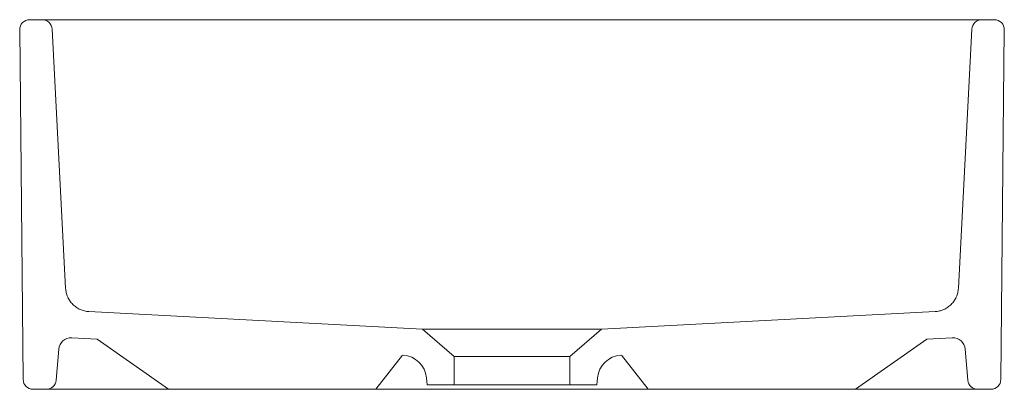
# Model space of a CAD drawing. Header units: millimetres. Extents: x 4454.477 to 4454.877, y 2470.341 to 2470.491.
import ezdxf

# ---------------------------------------------------------------- set-up
doc = ezdxf.new("R2010")
doc.units = ezdxf.units.MM
doc.layers.add('SANINDUSA', color=3, linetype='Continuous')

msp = doc.modelspace()

# ---------------------------------------------------------------- linework, layer by layer
at = {"layer": 'SANINDUSA', "linetype": 'Continuous', "lineweight": 15}
for p, q in [((4454.486535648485, 2470.491356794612), (4454.481371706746, 2470.491356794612)), ((4454.486535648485, 2470.491356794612), (4454.868127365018, 2470.491356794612)), ((4454.873291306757, 2470.491356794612), (4454.868127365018, 2470.491356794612)), ((4454.490530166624, 2470.487566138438), (4454.49604439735, 2470.38234834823)), ((4454.858618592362, 2470.382347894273), (4454.864132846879, 2470.487566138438)), ((4454.477371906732, 2470.487316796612), (4454.478791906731, 2470.345316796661)), ((4454.875871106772, 2470.345316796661), (4454.877291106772, 2470.487316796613)), ((4454.505507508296, 2470.372885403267), (4454.641008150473, 2470.365784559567)), ((4454.641008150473, 2470.365784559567), (4454.653831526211, 2470.354637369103)), ((4454.700831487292, 2470.354637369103), (4454.713666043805, 2470.365794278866)), ((4454.508812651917, 2470.361697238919), (4454.498501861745, 2470.362237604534)), ((4454.537861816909, 2470.341356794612), (4454.508812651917, 2470.361697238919)), ((4454.816801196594, 2470.341356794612), (4454.845850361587, 2470.361697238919)), ((4454.856161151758, 2470.362237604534), (4454.845850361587, 2470.361697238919)), ((4454.493259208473, 2470.357680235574), (4454.492150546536, 2470.345008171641)), ((4454.862512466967, 2470.345008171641), (4454.86140380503, 2470.357680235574)), ((4454.632831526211, 2470.355197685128), (4454.622017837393, 2470.341356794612)), ((4454.653831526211, 2470.354637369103), (4454.700831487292, 2470.354637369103)), ((4454.653831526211, 2470.343112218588), (4454.653831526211, 2470.354637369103)), ((4454.700831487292, 2470.354637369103), (4454.700831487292, 2470.343112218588)), ((4454.721831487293, 2470.355197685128), (4454.73264517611, 2470.341356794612)), ((4454.64257300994, 2470.346067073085), (4454.642831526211, 2470.343112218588)), ((4454.712090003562, 2470.346067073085), (4454.711831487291, 2470.343112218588)), ((4454.488165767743, 2470.341356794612), (4454.482791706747, 2470.341356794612)), ((4454.537861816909, 2470.341356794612), (4454.488165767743, 2470.341356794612)), ((4454.622017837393, 2470.341356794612), (4454.537861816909, 2470.341356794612)), ((4454.633118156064, 2470.341356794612), (4454.622017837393, 2470.341356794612)), ((4454.633118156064, 2470.341356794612), (4454.640896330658, 2470.341356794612)), ((4454.671831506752, 2470.341356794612), (4454.640896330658, 2470.341356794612)), ((4454.642831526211, 2470.343112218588), (4454.653831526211, 2470.343112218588)), ((4454.653831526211, 2470.343112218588), (4454.700831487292, 2470.343112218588)), ((4454.671831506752, 2470.341356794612), (4454.682831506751, 2470.341356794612)), ((4454.713766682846, 2470.341356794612), (4454.682831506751, 2470.341356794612)), ((4454.700831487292, 2470.343112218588), (4454.711831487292, 2470.343112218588)), ((4454.721544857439, 2470.341356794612), (4454.713766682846, 2470.341356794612)), ((4454.721544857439, 2470.341356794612), (4454.73264517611, 2470.341356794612)), ((4454.73264517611, 2470.341356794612), (4454.816801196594, 2470.341356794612)), ((4454.86649724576, 2470.341356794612), (4454.816801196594, 2470.341356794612)), ((4454.871871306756, 2470.341356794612), (4454.86649724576, 2470.341356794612))]:
    msp.add_line(p, q, dxfattribs=at)
at = {"layer": 'SANINDUSA', "lineweight": 0}
msp.add_line((4454.849155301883, 2470.372884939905), (4454.713666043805, 2470.365794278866), dxfattribs=at)
at = {"layer": 'SANINDUSA', "linetype": 'Continuous', "lineweight": 15}
for centre, radius, start, end in [((4454.481371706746, 2470.487356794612), 0.004000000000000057, 90, 180.572938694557), ((4454.486535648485, 2470.487356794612), 0.004000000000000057, 3.000000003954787, 90), ((4454.868127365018, 2470.487356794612), 0.004000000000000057, 90, 176.9999999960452), ((4454.873291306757, 2470.487356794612), 0.004000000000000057, 359.4270613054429, 90), ((4454.498240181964, 2470.35724445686), 0.005000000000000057, 87.00000002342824, 175.0000000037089), ((4454.856422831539, 2470.35724445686), 0.005000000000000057, 4.999999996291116, 92.99999997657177), ((4454.63261106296, 2470.345195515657), 0.01000000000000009, 4.999999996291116, 87.00000002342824), ((4454.722051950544, 2470.345195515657), 0.01000000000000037, 92.99999997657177, 175.0000000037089), ((4454.482791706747, 2470.345356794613), 0.004000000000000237, 180.5729379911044, 270), ((4454.488165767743, 2470.345356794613), 0.004000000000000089, 270, 355.0000000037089), ((4454.86649724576, 2470.345356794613), 0.004000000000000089, 184.9999999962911, 270), ((4454.871871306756, 2470.345356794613), 0.003999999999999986, 270, 359.4270620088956)]:
    msp.add_arc(centre, radius, start, end, dxfattribs=at)
for points, knots in [([(4454.49604439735, 2470.38234834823), (4454.496076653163, 2470.381732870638), (4454.496164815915, 2470.381129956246), (4454.496377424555, 2470.380243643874), (4454.496461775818, 2470.379951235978), (4454.496657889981, 2470.379372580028), (4454.496770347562, 2470.379084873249), (4454.497144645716, 2470.378244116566), (4454.49744212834, 2470.377713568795), (4454.497958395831, 2470.376961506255), (4454.498142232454, 2470.376718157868), (4454.498533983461, 2470.376246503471), (4454.498742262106, 2470.376018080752), (4454.499390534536, 2470.375369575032), (4454.499857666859, 2470.374980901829), (4454.500861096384, 2470.374289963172), (4454.501402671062, 2470.373986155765), (4454.502516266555, 2470.373489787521), (4454.503091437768, 2470.373293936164), (4454.504278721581, 2470.373007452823), (4454.504892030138, 2470.372917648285), (4454.505507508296, 2470.372885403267)], [0, 0, 0, 0, 0.1250000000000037, 0.1250000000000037, 0.1875000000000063, 0.1875000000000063, 0.2500000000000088, 0.2500000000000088, 0.3750000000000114, 0.3750000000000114, 0.4375000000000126, 0.4375000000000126, 0.5000000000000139, 0.5000000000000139, 0.6250000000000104, 0.6250000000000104, 0.7500000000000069, 0.7500000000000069, 0.8750000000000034, 0.8750000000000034, 1, 1, 1, 1]), ([(4454.849155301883, 2470.372884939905), (4454.849770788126, 2470.372917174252), (4454.850373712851, 2470.373005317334), (4454.85126004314, 2470.373217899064), (4454.851552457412, 2470.373302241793), (4454.852131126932, 2470.373498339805), (4454.852418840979, 2470.373610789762), (4454.853259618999, 2470.373985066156), (4454.85379018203, 2470.374282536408), (4454.854542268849, 2470.374798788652), (4454.854785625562, 2470.374982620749), (4454.855257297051, 2470.375374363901), (4454.855485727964, 2470.375582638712), (4454.856134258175, 2470.376230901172), (4454.856522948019, 2470.37669802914), (4454.857213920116, 2470.377701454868), (4454.857517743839, 2470.378243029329), (4454.858014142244, 2470.379356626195), (4454.85821000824, 2470.379931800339), (4454.85849651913, 2470.381119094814), (4454.858586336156, 2470.381732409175), (4454.858618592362, 2470.382347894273)], [0, 0, 0, 0, 0.1250000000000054, 0.1250000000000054, 0.1875000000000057, 0.1875000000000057, 0.2500000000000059, 0.2500000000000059, 0.3750000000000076, 0.3750000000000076, 0.4375000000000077, 0.4375000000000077, 0.5000000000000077, 0.5000000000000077, 0.6250000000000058, 0.6250000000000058, 0.7500000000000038, 0.7500000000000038, 0.8750000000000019, 0.8750000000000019, 1, 1, 1, 1]), ([(4454.641008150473, 2470.365784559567), (4454.64100815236, 2470.365784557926), (4454.641022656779, 2470.365784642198), (4454.64108119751, 2470.3657849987), (4454.641125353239, 2470.365785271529), (4454.641300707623, 2470.365786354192), (4454.64147489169, 2470.365787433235), (4454.642165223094, 2470.365791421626), (4454.64284750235, 2470.365795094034), (4454.643989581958, 2470.365799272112), (4454.64423238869, 2470.365800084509), (4454.644741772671, 2470.365801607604), (4454.645008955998, 2470.365802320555), (4454.645847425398, 2470.36580426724), (4454.646455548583, 2470.365805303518), (4454.64776920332, 2470.365806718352), (4454.648474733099, 2470.365807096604), (4454.64960742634, 2470.365807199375), (4454.64999741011, 2470.365807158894), (4454.650802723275, 2470.365806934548), (4454.65121663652, 2470.365806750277), (4454.653327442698, 2470.365805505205), (4454.655160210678, 2470.365803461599), (4454.658121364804, 2470.365799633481), (4454.659144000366, 2470.365798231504), (4454.661262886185, 2470.365795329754), (4454.662341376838, 2470.365793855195), (4454.665631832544, 2470.365789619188), (4454.66789831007, 2470.365787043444), (4454.671408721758, 2470.365784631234), (4454.672600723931, 2470.365784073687), (4454.674971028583, 2470.365783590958), (4454.676155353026, 2470.365783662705), (4454.678522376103, 2470.365784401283), (4454.679705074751, 2470.36578507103), (4454.681477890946, 2470.365786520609), (4454.682068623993, 2470.365787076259), (4454.683249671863, 2470.365788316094), (4454.683841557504, 2470.36578900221), (4454.68677913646, 2470.365792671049), (4454.689047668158, 2470.365796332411), (4454.692331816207, 2470.365801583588), (4454.693406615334, 2470.365803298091), (4454.694988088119, 2470.365805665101), (4454.695511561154, 2470.365806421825), (4454.696538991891, 2470.365807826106), (4454.697043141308, 2470.365808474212), (4454.699516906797, 2470.36581137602), (4454.701346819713, 2470.365812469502), (4454.703447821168, 2470.365811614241), (4454.703858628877, 2470.36581134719), (4454.704661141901, 2470.365810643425), (4454.70505369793, 2470.365810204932), (4454.706190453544, 2470.365808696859), (4454.706897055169, 2470.365807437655), (4454.708867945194, 2470.36580343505), (4454.709984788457, 2470.365800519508), (4454.711128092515, 2470.365797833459), (4454.711343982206, 2470.36579734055), (4454.71174547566, 2470.365796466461), (4454.711931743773, 2470.365796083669), (4454.712447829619, 2470.365795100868), (4454.712735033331, 2470.365794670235), (4454.713196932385, 2470.365794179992), (4454.713371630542, 2470.365794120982), (4454.713547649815, 2470.365794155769), (4454.713591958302, 2470.365794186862), (4454.713651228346, 2470.365794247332), (4454.713666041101, 2470.365794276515), (4454.713666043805, 2470.365794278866)], [0, 0, 0, 0, 0.01562499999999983, 0.01562499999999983, 0.03124999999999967, 0.03124999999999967, 0.06249999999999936, 0.06249999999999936, 0.1249999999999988, 0.1249999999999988, 0.1406249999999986, 0.1406249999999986, 0.1562499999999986, 0.1562499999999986, 0.1874999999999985, 0.1874999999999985, 0.2187499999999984, 0.2187499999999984, 0.2343749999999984, 0.2343749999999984, 0.2499999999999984, 0.2499999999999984, 0.3124999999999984, 0.3124999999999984, 0.3437499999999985, 0.3437499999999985, 0.3749999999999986, 0.3749999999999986, 0.4374999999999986, 0.4374999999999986, 0.4687499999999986, 0.4687499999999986, 0.4999999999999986, 0.4999999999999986, 0.5312499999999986, 0.5312499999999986, 0.5468749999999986, 0.5468749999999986, 0.5624999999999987, 0.5624999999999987, 0.6249999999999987, 0.6249999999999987, 0.6562499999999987, 0.6562499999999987, 0.6718749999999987, 0.6718749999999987, 0.6874999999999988, 0.6874999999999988, 0.749999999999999, 0.749999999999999, 0.765624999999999, 0.765624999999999, 0.7812499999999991, 0.7812499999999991, 0.8124999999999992, 0.8124999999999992, 0.8749999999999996, 0.8749999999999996, 0.8906249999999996, 0.8906249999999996, 0.9062499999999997, 0.9062499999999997, 0.9374999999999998, 0.9374999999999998, 0.9687499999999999, 0.9687499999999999, 0.9843749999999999, 0.9843749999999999, 1, 1, 1, 1])]:
    msp.add_open_spline(points, degree=3, knots=knots, dxfattribs=at)

doc.saveas('drawing.dxf')
